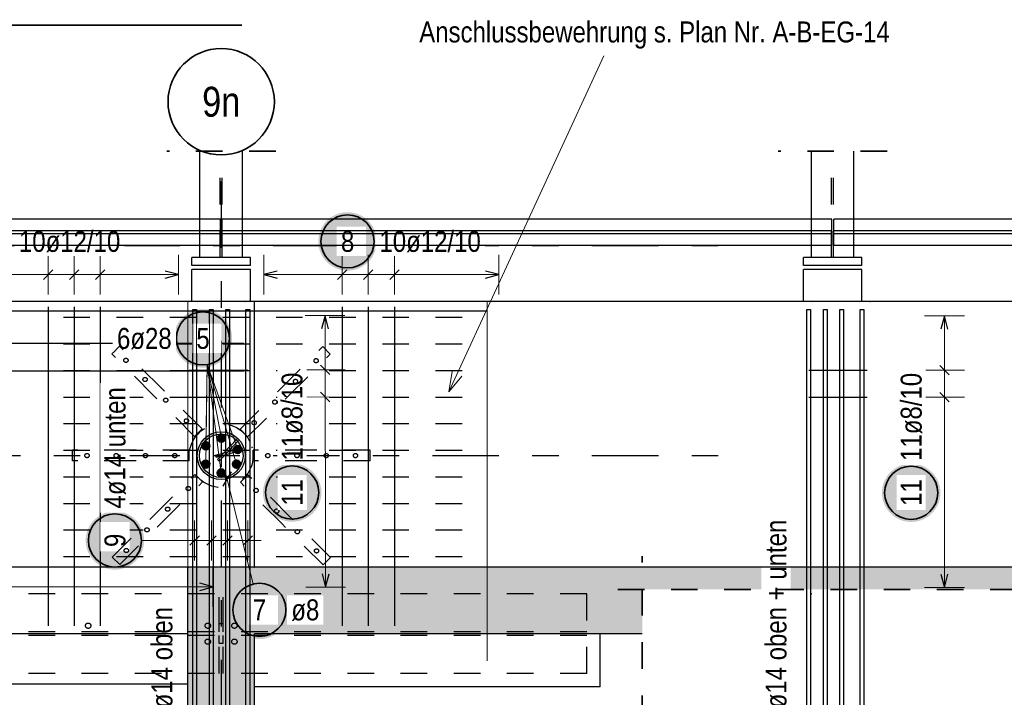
# Model space of a CAD drawing. Header units: millimetres. Extents: x -48 to 49.2, y -6.2 to 26.4.
# Tile 24 of 53: x 11.4 to 15.1, y 17.2 to 19.8. Entities that reach past the tile are written whole.
import ezdxf
from ezdxf.enums import TextEntityAlignment as Align

# ---------------------------------------------------------------- set-up
doc = ezdxf.new("R2010")
doc.units = ezdxf.units.MM
doc.linetypes.add('DASHDOTX2', pattern=[2, 1, -0.5, 0, -0.5])
doc.linetypes.add('HIDDEN', pattern=[0.375, 0.25, -0.125])
for name, color, linetype, lineweight in [('Achsen', 7, 'Continuous', 20), ('Mattenbewehrung', 7, 'Continuous', 20), ('Schraffuren', 7, 'Continuous', 20)]:
    doc.layers.add(name, color=color, linetype=linetype, lineweight=lineweight)
doc.styles.add('Arial Narrow', font='ARIALN.TTF')

msp = doc.modelspace()

# ---------------------------------------------------------------- hatches: boundary and pattern name
at = {"lineweight": 50, "true_color": 0xffffff}
msp.add_hatch(color=7, dxfattribs=at).paths.add_polyline_path([(12.194956, 18.56012), (12.194889, 18.563959), (12.194688, 18.567793), (12.194354, 18.571618), (12.193886, 18.575429), (12.193285, 18.579221), (12.192553, 18.58299), (12.191689, 18.586732), (12.190695, 18.59044), (12.189573, 18.594112), (12.188323, 18.597742), (12.186947, 18.601327), (12.185446, 18.604861), (12.183824, 18.608341), (12.182081, 18.611762), (12.180219, 18.61512), (12.178242, 18.618411), (12.17615, 18.621631), (12.173948, 18.624777), (12.171638, 18.627843), (12.169221, 18.630827), (12.166702, 18.633725), (12.164084, 18.636533), (12.161369, 18.639248), (12.158561, 18.641866), (12.155663, 18.644385), (12.152679, 18.646801), (12.149613, 18.649112), (12.146468, 18.651314), (12.143247, 18.653405), (12.139956, 18.655383), (12.136598, 18.657244), (12.133177, 18.658987), (12.129697, 18.66061), (12.126163, 18.66211), (12.122579, 18.663486), (12.118948, 18.664736), (12.115276, 18.665859), (12.111568, 18.666853), (12.107827, 18.667716), (12.104058, 18.668449), (12.100265, 18.66905), (12.096454, 18.669518), (12.09263, 18.669852), (12.088795, 18.670053), (12.084956, 18.67012), (12.081117, 18.670053), (12.077283, 18.669852), (12.073458, 18.669518), (12.069647, 18.66905), (12.065855, 18.668449), (12.062086, 18.667716), (12.058345, 18.666853), (12.054636, 18.665859), (12.050964, 18.664736), (12.047334, 18.663486), (12.04375, 18.66211), (12.040215, 18.66061), (12.036736, 18.658987), (12.033314, 18.657244), (12.029956, 18.655383), (12.026665, 18.653405), (12.023445, 18.651314), (12.0203, 18.649112), (12.017234, 18.646801), (12.01425, 18.644385), (12.011352, 18.641866), (12.008544, 18.639248), (12.005829, 18.636533), (12.00321, 18.633725), (12.000691, 18.630827), (11.998275, 18.627843), (11.995964, 18.624777), (11.993762, 18.621631), (11.991671, 18.618411), (11.989694, 18.61512), (11.987832, 18.611762), (11.986089, 18.608341), (11.984466, 18.604861), (11.982966, 18.601327), (11.98159, 18.597742), (11.98034, 18.594112), (11.979218, 18.59044), (11.978224, 18.586732), (11.97736, 18.58299), (11.976628, 18.579221), (11.976027, 18.575429), (11.975559, 18.571618), (11.975224, 18.567793), (11.975023, 18.563959), (11.974956, 18.56012), (11.975023, 18.556281), (11.975224, 18.552447), (11.975559, 18.548622), (11.976027, 18.544811), (11.976628, 18.541019), (11.97736, 18.53725), (11.978224, 18.533509), (11.979218, 18.5298), (11.98034, 18.526128), (11.98159, 18.522498), (11.982966, 18.518913), (11.984466, 18.515379), (11.986089, 18.511899), (11.987832, 18.508478), (11.989694, 18.50512), (11.991671, 18.501829), (11.993762, 18.498609), (11.995964, 18.495464), (11.998275, 18.492397), (12.000691, 18.489414), (12.00321, 18.486516), (12.005829, 18.483708), (12.008544, 18.480993), (12.011352, 18.478374), (12.01425, 18.475855), (12.017234, 18.473439), (12.0203, 18.471128), (12.023445, 18.468926), (12.026665, 18.466835), (12.029956, 18.464857), (12.033314, 18.462996), (12.036736, 18.461253), (12.040215, 18.45963), (12.04375, 18.45813), (12.047334, 18.456754), (12.050964, 18.455504), (12.054636, 18.454381), (12.058345, 18.453388), (12.062086, 18.452524), (12.065855, 18.451791), (12.069647, 18.451191), (12.073458, 18.450723), (12.077283, 18.450388), (12.081117, 18.450187), (12.084956, 18.45012), (12.088795, 18.450187), (12.09263, 18.450388), (12.096454, 18.450723), (12.100265, 18.451191), (12.104058, 18.451791), (12.107827, 18.452524), (12.111568, 18.453388), (12.115276, 18.454381), (12.118948, 18.455504), (12.122579, 18.456754), (12.126163, 18.45813), (12.129697, 18.45963), (12.133177, 18.461253), (12.136598, 18.462996), (12.139956, 18.464857), (12.143247, 18.466835), (12.146468, 18.468926), (12.149613, 18.471128), (12.152679, 18.473439), (12.155663, 18.475855), (12.158561, 18.478374), (12.161369, 18.480993), (12.164084, 18.483708), (12.166702, 18.486516), (12.169221, 18.489414), (12.171638, 18.492397), (12.173948, 18.495464), (12.17615, 18.498609), (12.178242, 18.501829), (12.180219, 18.50512), (12.182081, 18.508478), (12.183824, 18.511899), (12.185446, 18.515379), (12.186947, 18.518913), (12.188323, 18.522498), (12.189573, 18.526128), (12.190695, 18.5298), (12.191689, 18.533509), (12.192553, 18.53725), (12.193285, 18.541019), (12.193886, 18.544811), (12.194354, 18.548622), (12.194688, 18.552447)])
at = {"lineweight": 25, "true_color": 0xffffff}
for points in [[(11.863971, 17.8), (11.863904, 17.803839), (11.863703, 17.807673), (11.863368, 17.811498), (11.8629, 17.815309), (11.8623, 17.819101), (11.861567, 17.82287), (11.860703, 17.826611), (11.859709, 17.83032), (11.858587, 17.833992), (11.857337, 17.837622), (11.855961, 17.841207), (11.854461, 17.844741), (11.852838, 17.848221), (11.851095, 17.851642), (11.849234, 17.855), (11.847256, 17.858291), (11.845165, 17.861511), (11.842963, 17.864656), (11.840652, 17.867723), (11.838236, 17.870707), (11.835717, 17.873604), (11.833098, 17.876412), (11.830383, 17.879127), (11.827575, 17.881746), (11.824677, 17.884265), (11.821693, 17.886681), (11.818627, 17.888992), (11.815482, 17.891194), (11.812262, 17.893285), (11.808971, 17.895263), (11.805613, 17.897124), (11.802192, 17.898867), (11.798712, 17.90049), (11.795177, 17.90199), (11.791593, 17.903366), (11.787963, 17.904616), (11.784291, 17.905739), (11.780582, 17.906733), (11.776841, 17.907596), (11.773072, 17.908329), (11.76928, 17.908929), (11.765469, 17.909397), (11.761644, 17.909732), (11.75781, 17.909933), (11.753971, 17.91), (11.750132, 17.909933), (11.746298, 17.909732), (11.742473, 17.909397), (11.738662, 17.908929), (11.734869, 17.908329), (11.7311, 17.907596), (11.727359, 17.906733), (11.723651, 17.905739), (11.719979, 17.904616), (11.716348, 17.903366), (11.712764, 17.90199), (11.70923, 17.90049), (11.70575, 17.898867), (11.702329, 17.897124), (11.698971, 17.895263), (11.69568, 17.893285), (11.692459, 17.891194), (11.689314, 17.888992), (11.686248, 17.886681), (11.683264, 17.884265), (11.680366, 17.881746), (11.677558, 17.879127), (11.674843, 17.876412), (11.672225, 17.873604), (11.669706, 17.870707), (11.66729, 17.867723), (11.664979, 17.864656), (11.662777, 17.861511), (11.660685, 17.858291), (11.658708, 17.855), (11.656846, 17.851642), (11.655103, 17.848221), (11.653481, 17.844741), (11.65198, 17.841207), (11.650605, 17.837622), (11.649354, 17.833992), (11.648232, 17.83032), (11.647238, 17.826611), (11.646374, 17.82287), (11.645642, 17.819101), (11.645041, 17.815309), (11.644573, 17.811498), (11.644239, 17.807673), (11.644038, 17.803839), (11.643971, 17.8), (11.644038, 17.796161), (11.644239, 17.792327), (11.644573, 17.788502), (11.645041, 17.784691), (11.645642, 17.780899), (11.646374, 17.77713), (11.647238, 17.773389), (11.648232, 17.76968), (11.649354, 17.766008), (11.650605, 17.762378), (11.65198, 17.758793), (11.653481, 17.755259), (11.655103, 17.751779), (11.656846, 17.748358), (11.658708, 17.745), (11.660685, 17.741709), (11.662777, 17.738489), (11.664979, 17.735344), (11.66729, 17.732277), (11.669706, 17.729293), (11.672225, 17.726396), (11.674843, 17.723588), (11.677558, 17.720873), (11.680366, 17.718254), (11.683264, 17.715735), (11.686248, 17.713319), (11.689314, 17.711008), (11.692459, 17.708806), (11.69568, 17.706715), (11.698971, 17.704737), (11.702329, 17.702876), (11.70575, 17.701133), (11.70923, 17.69951), (11.712764, 17.69801), (11.716348, 17.696634), (11.719979, 17.695384), (11.723651, 17.694261), (11.727359, 17.693267), (11.7311, 17.692404), (11.734869, 17.691671), (11.738662, 17.691071), (11.742473, 17.690603), (11.746298, 17.690268), (11.750132, 17.690067), (11.753971, 17.69), (11.75781, 17.690067), (11.761644, 17.690268), (11.765469, 17.690603), (11.76928, 17.691071), (11.773072, 17.691671), (11.776841, 17.692404), (11.780582, 17.693267), (11.784291, 17.694261), (11.787963, 17.695384), (11.791593, 17.696634), (11.795177, 17.69801), (11.798712, 17.69951), (11.802192, 17.701133), (11.805613, 17.702876), (11.808971, 17.704737), (11.812262, 17.706715), (11.815482, 17.708806), (11.818627, 17.711008), (11.821693, 17.713319), (11.824677, 17.715735), (11.827575, 17.718254), (11.830383, 17.720873), (11.833098, 17.723588), (11.835717, 17.726396), (11.838236, 17.729293), (11.840652, 17.732277), (11.842963, 17.735344), (11.845165, 17.738489), (11.847256, 17.741709), (11.849234, 17.745), (11.851095, 17.748358), (11.852838, 17.751779), (11.854461, 17.755259), (11.855961, 17.758793), (11.857337, 17.762378), (11.858587, 17.766008), (11.859709, 17.76968), (11.860703, 17.773389), (11.861567, 17.77713), (11.8623, 17.780899), (11.8629, 17.784691), (11.863368, 17.788502), (11.863703, 17.792327)], [(12.407464, 17.538791), (12.407397, 17.54263), (12.407196, 17.546464), (12.406861, 17.550289), (12.406393, 17.5541), (12.405793, 17.557893), (12.40506, 17.561662), (12.404196, 17.565403), (12.403203, 17.569111), (12.40208, 17.572783), (12.40083, 17.576413), (12.399454, 17.579998), (12.397954, 17.583532), (12.396331, 17.587012), (12.394588, 17.590433), (12.392727, 17.593791), (12.390749, 17.597082), (12.388658, 17.600302), (12.386456, 17.603448), (12.384145, 17.606514), (12.381729, 17.609498), (12.37921, 17.612396), (12.376591, 17.615204), (12.373876, 17.617919), (12.371068, 17.620537), (12.368171, 17.623056), (12.365187, 17.625472), (12.36212, 17.627783), (12.358975, 17.629985), (12.355755, 17.632077), (12.352464, 17.634054), (12.349106, 17.635915), (12.345685, 17.637659), (12.342205, 17.639281), (12.338671, 17.640781), (12.335086, 17.642157), (12.331456, 17.643407), (12.327784, 17.64453), (12.324075, 17.645524), (12.320334, 17.646387), (12.316565, 17.64712), (12.312773, 17.647721), (12.308962, 17.648189), (12.305137, 17.648523), (12.301303, 17.648724), (12.297464, 17.648791), (12.293625, 17.648724), (12.289791, 17.648523), (12.285966, 17.648189), (12.282155, 17.647721), (12.278363, 17.64712), (12.274594, 17.646387), (12.270852, 17.645524), (12.267144, 17.64453), (12.263472, 17.643407), (12.259842, 17.642157), (12.256257, 17.640781), (12.252723, 17.639281), (12.249243, 17.637659), (12.245822, 17.635915), (12.242464, 17.634054), (12.239173, 17.632077), (12.235953, 17.629985), (12.232807, 17.627783), (12.229741, 17.625472), (12.226757, 17.623056), (12.22386, 17.620537), (12.221051, 17.617919), (12.218336, 17.615204), (12.215718, 17.612396), (12.213199, 17.609498), (12.210783, 17.606514), (12.208472, 17.603448), (12.20627, 17.600302), (12.204179, 17.597082), (12.202201, 17.593791), (12.20034, 17.590433), (12.198597, 17.587012), (12.196974, 17.583532), (12.195474, 17.579998), (12.194098, 17.576413), (12.192848, 17.572783), (12.191725, 17.569111), (12.190731, 17.565403), (12.189868, 17.561662), (12.189135, 17.557893), (12.188534, 17.5541), (12.188066, 17.550289), (12.187732, 17.546464), (12.187531, 17.54263), (12.187464, 17.538791), (12.187531, 17.534952), (12.187732, 17.531118), (12.188066, 17.527293), (12.188534, 17.523482), (12.189135, 17.51969), (12.189868, 17.515921), (12.190731, 17.51218), (12.191725, 17.508471), (12.192848, 17.504799), (12.194098, 17.501169), (12.195474, 17.497585), (12.196974, 17.49405), (12.198597, 17.49057), (12.20034, 17.487149), (12.202201, 17.483791), (12.204179, 17.4805), (12.20627, 17.47728), (12.208472, 17.474135), (12.210783, 17.471068), (12.213199, 17.468085), (12.215718, 17.465187), (12.218336, 17.462379), (12.221051, 17.459664), (12.22386, 17.457045), (12.226757, 17.454526), (12.229741, 17.45211), (12.232807, 17.449799), (12.235953, 17.447597), (12.239173, 17.445506), (12.242464, 17.443528), (12.245822, 17.441667), (12.249243, 17.439924), (12.252723, 17.438301), (12.256257, 17.436801), (12.259842, 17.435425), (12.263472, 17.434175), (12.267144, 17.433052), (12.270852, 17.432059), (12.274594, 17.431195), (12.278363, 17.430462), (12.282155, 17.429862), (12.285966, 17.429394), (12.289791, 17.429059), (12.293625, 17.428858), (12.297464, 17.428791), (12.301303, 17.428858), (12.305137, 17.429059), (12.308962, 17.429394), (12.312773, 17.429862), (12.316565, 17.430462), (12.320334, 17.431195), (12.324075, 17.432059), (12.327784, 17.433052), (12.331456, 17.434175), (12.335086, 17.435425), (12.338671, 17.436801), (12.342205, 17.438301), (12.345685, 17.439924), (12.349106, 17.441667), (12.352464, 17.443528), (12.355755, 17.445506), (12.358975, 17.447597), (12.36212, 17.449799), (12.365187, 17.45211), (12.368171, 17.454526), (12.371068, 17.457045), (12.373876, 17.459664), (12.376591, 17.462379), (12.37921, 17.465187), (12.381729, 17.468085), (12.384145, 17.471068), (12.386456, 17.474135), (12.388658, 17.47728), (12.390749, 17.4805), (12.392727, 17.483791), (12.394588, 17.487149), (12.396331, 17.49057), (12.397954, 17.49405), (12.399454, 17.497585), (12.40083, 17.501169), (12.40208, 17.504799), (12.403203, 17.508471), (12.404196, 17.51218), (12.40506, 17.515921), (12.405793, 17.51969), (12.406393, 17.523482), (12.406861, 17.527293), (12.407196, 17.531118)]]:
    msp.add_hatch(color=7, dxfattribs=at).paths.add_polyline_path(points)
at = {"layer": 'Schraffuren', "lineweight": 25, "true_color": 0xffffff}
for points in [[(12.739055, 18.925), (12.738988, 18.928839), (12.738787, 18.932673), (12.738453, 18.936498), (12.737985, 18.940309), (12.737384, 18.944101), (12.736652, 18.94787), (12.735788, 18.951611), (12.734794, 18.95532), (12.733672, 18.958992), (12.732421, 18.962622), (12.731046, 18.966207), (12.729545, 18.969741), (12.727923, 18.973221), (12.72618, 18.976642), (12.724318, 18.98), (12.722341, 18.983291), (12.720249, 18.986511), (12.718047, 18.989656), (12.715736, 18.992723), (12.71332, 18.995707), (12.710801, 18.998604), (12.708183, 19.001412), (12.705468, 19.004127), (12.70266, 19.006746), (12.699762, 19.009265), (12.696778, 19.011681), (12.693712, 19.013992), (12.690567, 19.016194), (12.687346, 19.018285), (12.684055, 19.020263), (12.680697, 19.022124), (12.677276, 19.023867), (12.673796, 19.02549), (12.670262, 19.02699), (12.666678, 19.028366), (12.663047, 19.029616), (12.659375, 19.030739), (12.655667, 19.031733), (12.651926, 19.032596), (12.648157, 19.033329), (12.644364, 19.033929), (12.640553, 19.034397), (12.636729, 19.034732), (12.632894, 19.034933), (12.629055, 19.035), (12.625216, 19.034933), (12.621382, 19.034732), (12.617557, 19.034397), (12.613746, 19.033929), (12.609954, 19.033329), (12.606185, 19.032596), (12.602444, 19.031733), (12.598735, 19.030739), (12.595063, 19.029616), (12.591433, 19.028366), (12.587849, 19.02699), (12.584314, 19.02549), (12.580834, 19.023867), (12.577413, 19.022124), (12.574055, 19.020263), (12.570764, 19.018285), (12.567544, 19.016194), (12.564399, 19.013992), (12.561333, 19.011681), (12.558349, 19.009265), (12.555451, 19.006746), (12.552643, 19.004127), (12.549928, 19.001412), (12.547309, 18.998604), (12.54479, 18.995707), (12.542374, 18.992723), (12.540063, 18.989656), (12.537861, 18.986511), (12.53577, 18.983291), (12.533792, 18.98), (12.531931, 18.976642), (12.530188, 18.973221), (12.528565, 18.969741), (12.527065, 18.966207), (12.525689, 18.962622), (12.524439, 18.958992), (12.523317, 18.95532), (12.522323, 18.951611), (12.521459, 18.94787), (12.520726, 18.944101), (12.520126, 18.940309), (12.519658, 18.936498), (12.519323, 18.932673), (12.519122, 18.928839), (12.519055, 18.925), (12.519122, 18.921161), (12.519323, 18.917327), (12.519658, 18.913502), (12.520126, 18.909691), (12.520726, 18.905899), (12.521459, 18.90213), (12.522323, 18.898389), (12.523317, 18.89468), (12.524439, 18.891008), (12.525689, 18.887378), (12.527065, 18.883793), (12.528565, 18.880259), (12.530188, 18.876779), (12.531931, 18.873358), (12.533792, 18.87), (12.53577, 18.866709), (12.537861, 18.863489), (12.540063, 18.860344), (12.542374, 18.857277), (12.54479, 18.854293), (12.547309, 18.851396), (12.549928, 18.848588), (12.552643, 18.845873), (12.555451, 18.843254), (12.558349, 18.840735), (12.561333, 18.838319), (12.564399, 18.836008), (12.567544, 18.833806), (12.570764, 18.831715), (12.574055, 18.829737), (12.577413, 18.827876), (12.580834, 18.826133), (12.584314, 18.82451), (12.587849, 18.82301), (12.591433, 18.821634), (12.595063, 18.820384), (12.598735, 18.819261), (12.602444, 18.818267), (12.606185, 18.817404), (12.609954, 18.816671), (12.613746, 18.816071), (12.617557, 18.815603), (12.621382, 18.815268), (12.625216, 18.815067), (12.629055, 18.815), (12.632894, 18.815067), (12.636729, 18.815268), (12.640553, 18.815603), (12.644364, 18.816071), (12.648157, 18.816671), (12.651926, 18.817404), (12.655667, 18.818267), (12.659375, 18.819261), (12.663047, 18.820384), (12.666678, 18.821634), (12.670262, 18.82301), (12.673796, 18.82451), (12.677276, 18.826133), (12.680697, 18.827876), (12.684055, 18.829737), (12.687346, 18.831715), (12.690567, 18.833806), (12.693712, 18.836008), (12.696778, 18.838319), (12.699762, 18.840735), (12.70266, 18.843254), (12.705468, 18.845873), (12.708183, 18.848588), (12.710801, 18.851396), (12.71332, 18.854293), (12.715736, 18.857277), (12.718047, 18.860344), (12.720249, 18.863489), (12.722341, 18.866709), (12.724318, 18.87), (12.72618, 18.873358), (12.727923, 18.876779), (12.729545, 18.880259), (12.731046, 18.883793), (12.732421, 18.887378), (12.733672, 18.891008), (12.734794, 18.89468), (12.735788, 18.898389), (12.736652, 18.90213), (12.737384, 18.905899), (12.737985, 18.909691), (12.738453, 18.913502), (12.738787, 18.917327)], [(12.530795, 17.980189), (12.530728, 17.984028), (12.530527, 17.987862), (12.530192, 17.991687), (12.529724, 17.995498), (12.529124, 17.99929), (12.528391, 18.003059), (12.527527, 18.0068), (12.526534, 18.010509), (12.525411, 18.014181), (12.524161, 18.017811), (12.522785, 18.021396), (12.521285, 18.02493), (12.519662, 18.02841), (12.517919, 18.031831), (12.516058, 18.035189), (12.51408, 18.03848), (12.511989, 18.0417), (12.509787, 18.044845), (12.507476, 18.047912), (12.50506, 18.050896), (12.502541, 18.053793), (12.499922, 18.056601), (12.497207, 18.059316), (12.494399, 18.061935), (12.491501, 18.064454), (12.488517, 18.06687), (12.485451, 18.069181), (12.482306, 18.071383), (12.479086, 18.073474), (12.475795, 18.075452), (12.472437, 18.077313), (12.469016, 18.079056), (12.465536, 18.080679), (12.462001, 18.082179), (12.458417, 18.083555), (12.454787, 18.084805), (12.451115, 18.085928), (12.447406, 18.086921), (12.443665, 18.087785), (12.439896, 18.088518), (12.436104, 18.089118), (12.432293, 18.089586), (12.428468, 18.089921), (12.424634, 18.090122), (12.420795, 18.090189), (12.416956, 18.090122), (12.413122, 18.089921), (12.409297, 18.089586), (12.405486, 18.089118), (12.401693, 18.088518), (12.397924, 18.087785), (12.394183, 18.086921), (12.390475, 18.085928), (12.386803, 18.084805), (12.383173, 18.083555), (12.379588, 18.082179), (12.376054, 18.080679), (12.372574, 18.079056), (12.369153, 18.077313), (12.365795, 18.075452), (12.362504, 18.073474), (12.359284, 18.071383), (12.356138, 18.069181), (12.353072, 18.06687), (12.350088, 18.064454), (12.34719, 18.061935), (12.344382, 18.059316), (12.341667, 18.056601), (12.339049, 18.053793), (12.33653, 18.050896), (12.334114, 18.047912), (12.331803, 18.044845), (12.329601, 18.0417), (12.327509, 18.03848), (12.325532, 18.035189), (12.32367, 18.031831), (12.321927, 18.02841), (12.320305, 18.02493), (12.318804, 18.021396), (12.317429, 18.017811), (12.316179, 18.014181), (12.315056, 18.010509), (12.314062, 18.0068), (12.313198, 18.003059), (12.312466, 17.99929), (12.311865, 17.995498), (12.311397, 17.991687), (12.311063, 17.987862), (12.310862, 17.984028), (12.310795, 17.980189), (12.310862, 17.97635), (12.311063, 17.972516), (12.311397, 17.968691), (12.311865, 17.96488), (12.312466, 17.961088), (12.313198, 17.957319), (12.314062, 17.953578), (12.315056, 17.949869), (12.316179, 17.946197), (12.317429, 17.942567), (12.318804, 17.938982), (12.320305, 17.935448), (12.321927, 17.931968), (12.32367, 17.928547), (12.325532, 17.925189), (12.327509, 17.921898), (12.329601, 17.918678), (12.331803, 17.915533), (12.334114, 17.912466), (12.33653, 17.909482), (12.339049, 17.906585), (12.341667, 17.903777), (12.344382, 17.901062), (12.34719, 17.898443), (12.350088, 17.895924), (12.353072, 17.893508), (12.356138, 17.891197), (12.359284, 17.888995), (12.362504, 17.886904), (12.365795, 17.884926), (12.369153, 17.883065), (12.372574, 17.881322), (12.376054, 17.879699), (12.379588, 17.878199), (12.383173, 17.876823), (12.386803, 17.875573), (12.390475, 17.87445), (12.394183, 17.873456), (12.397924, 17.872593), (12.401693, 17.87186), (12.405486, 17.871259), (12.409297, 17.870792), (12.413122, 17.870457), (12.416956, 17.870256), (12.420795, 17.870189), (12.424634, 17.870256), (12.428468, 17.870457), (12.432293, 17.870792), (12.436104, 17.871259), (12.439896, 17.87186), (12.443665, 17.872593), (12.447406, 17.873456), (12.451115, 17.87445), (12.454787, 17.875573), (12.458417, 17.876823), (12.462001, 17.878199), (12.465536, 17.879699), (12.469016, 17.881322), (12.472437, 17.883065), (12.475795, 17.884926), (12.479086, 17.886904), (12.482306, 17.888995), (12.485451, 17.891197), (12.488517, 17.893508), (12.491501, 17.895924), (12.494399, 17.898443), (12.497207, 17.901062), (12.499922, 17.903777), (12.502541, 17.906585), (12.50506, 17.909482), (12.507476, 17.912466), (12.509787, 17.915533), (12.511989, 17.918678), (12.51408, 17.921898), (12.516058, 17.925189), (12.517919, 17.928547), (12.519662, 17.931968), (12.521285, 17.935448), (12.522785, 17.938982), (12.524161, 17.942567), (12.525411, 17.946197), (12.526534, 17.949869), (12.527527, 17.953578), (12.528391, 17.957319), (12.529124, 17.961088), (12.529724, 17.96488), (12.530192, 17.968691), (12.530527, 17.972516)], [(14.859319, 17.979345), (14.859252, 17.983184), (14.859051, 17.987019), (14.858716, 17.990843), (14.858249, 17.994654), (14.857648, 17.998447), (14.856915, 18.002216), (14.856052, 18.005957), (14.855058, 18.009665), (14.853935, 18.013337), (14.852685, 18.016968), (14.851309, 18.020552), (14.849809, 18.024086), (14.848186, 18.027566), (14.846443, 18.030987), (14.844582, 18.034345), (14.842604, 18.037636), (14.840513, 18.040857), (14.838311, 18.044002), (14.836, 18.047068), (14.833584, 18.050052), (14.831065, 18.05295), (14.828446, 18.055758), (14.825731, 18.058473), (14.822923, 18.061091), (14.820026, 18.06361), (14.817042, 18.066027), (14.813975, 18.068337), (14.81083, 18.070539), (14.80761, 18.072631), (14.804319, 18.074608), (14.800961, 18.07647), (14.79754, 18.078213), (14.79406, 18.079835), (14.790526, 18.081336), (14.786941, 18.082712), (14.783311, 18.083962), (14.779639, 18.085084), (14.77593, 18.086078), (14.772189, 18.086942), (14.76842, 18.087674), (14.764628, 18.088275), (14.760817, 18.088743), (14.756992, 18.089077), (14.753158, 18.089278), (14.749319, 18.089345), (14.74548, 18.089278), (14.741646, 18.089077), (14.737821, 18.088743), (14.73401, 18.088275), (14.730218, 18.087674), (14.726449, 18.086942), (14.722708, 18.086078), (14.718999, 18.085084), (14.715327, 18.083962), (14.711697, 18.082712), (14.708112, 18.081336), (14.704578, 18.079835), (14.701098, 18.078213), (14.697677, 18.07647), (14.694319, 18.074608), (14.691028, 18.072631), (14.687808, 18.070539), (14.684663, 18.068337), (14.681596, 18.066027), (14.678612, 18.06361), (14.675715, 18.061091), (14.672907, 18.058473), (14.670192, 18.055758), (14.667573, 18.05295), (14.665054, 18.050052), (14.662638, 18.047068), (14.660327, 18.044002), (14.658125, 18.040857), (14.656034, 18.037636), (14.654056, 18.034345), (14.652195, 18.030987), (14.650452, 18.027566), (14.648829, 18.024086), (14.647329, 18.020552), (14.645953, 18.016968), (14.644703, 18.013337), (14.64358, 18.009665), (14.642586, 18.005957), (14.641723, 18.002216), (14.64099, 17.998447), (14.64039, 17.994654), (14.639922, 17.990843), (14.639587, 17.987019), (14.639386, 17.983184), (14.639319, 17.979345), (14.639386, 17.975506), (14.639587, 17.971672), (14.639922, 17.967847), (14.64039, 17.964036), (14.64099, 17.960244), (14.641723, 17.956475), (14.642586, 17.952734), (14.64358, 17.949025), (14.644703, 17.945353), (14.645953, 17.941723), (14.647329, 17.938139), (14.648829, 17.934604), (14.650452, 17.931124), (14.652195, 17.927703), (14.654056, 17.924345), (14.656034, 17.921054), (14.658125, 17.917834), (14.660327, 17.914689), (14.662638, 17.911623), (14.665054, 17.908639), (14.667573, 17.905741), (14.670192, 17.902933), (14.672907, 17.900218), (14.675715, 17.897599), (14.678612, 17.89508), (14.681596, 17.892664), (14.684663, 17.890353), (14.687808, 17.888151), (14.691028, 17.88606), (14.694319, 17.884083), (14.697677, 17.882221), (14.701098, 17.880478), (14.704578, 17.878855), (14.708112, 17.877355), (14.711697, 17.875979), (14.715327, 17.874729), (14.718999, 17.873607), (14.722708, 17.872613), (14.726449, 17.871749), (14.730218, 17.871016), (14.73401, 17.870416), (14.737821, 17.869948), (14.741646, 17.869613), (14.74548, 17.869412), (14.749319, 17.869345), (14.753158, 17.869412), (14.756992, 17.869613), (14.760817, 17.869948), (14.764628, 17.870416), (14.76842, 17.871016), (14.772189, 17.871749), (14.77593, 17.872613), (14.779639, 17.873607), (14.783311, 17.874729), (14.786941, 17.875979), (14.790526, 17.877355), (14.79406, 17.878855), (14.79754, 17.880478), (14.800961, 17.882221), (14.804319, 17.884083), (14.80761, 17.88606), (14.81083, 17.888151), (14.813975, 17.890353), (14.817042, 17.892664), (14.820026, 17.89508), (14.822923, 17.897599), (14.825731, 17.900218), (14.828446, 17.902933), (14.831065, 17.905741), (14.833584, 17.908639), (14.836, 17.911623), (14.838311, 17.914689), (14.840513, 17.917834), (14.842604, 17.921054), (14.844582, 17.924345), (14.846443, 17.927703), (14.848186, 17.931124), (14.849809, 17.934604), (14.851309, 17.938139), (14.852685, 17.941723), (14.853935, 17.945353), (14.855058, 17.949025), (14.856052, 17.952734), (14.856915, 17.956475), (14.857648, 17.960244), (14.858249, 17.964036), (14.858716, 17.967847), (14.859051, 17.971672)]]:
    msp.add_hatch(color=7, dxfattribs=at).paths.add_polyline_path(points)
at = {"layer": 'Schraffuren', "lineweight": 25, "true_color": 0xd7ffd7}
for points in [[(12.278771, 17.699131), (12.278771, 1.539135), (12.028771, 1.539131), (12.028771, 17.699135)], [(13.578771, 17.449131), (12.278771, 17.449131), (12.278771, 17.699131), (13.578771, 17.699135)], [(21.821075, 17.699138), (21.821075, 17.615698), (13.737759, 17.615698), (13.737759, 17.449131), (13.578771, 17.449131), (13.578771, 17.699135)]]:
    msp.add_hatch(color=254, dxfattribs=at).paths.add_polyline_path(points)

# ---------------------------------------------------------------- linework, layer by layer
at = {"color": 2, "linetype": 'HIDDEN', "lineweight": 35, "ltscale": 0.25}
for p, q in [((12.358819, 19.264521), (11.948819, 19.264521)), ((14.658821, 19.264521), (14.248821, 19.264521)), ((13.737759, 0.917068), (13.737759, 17.740698))]:
    msp.add_line(p, q, dxfattribs=at)
at = {"color": 3, "linetype": 'Continuous', "lineweight": 25}
for p, q in [((12.073819, 18.864135), (12.073819, 19.264521)), ((12.233819, 18.864135), (12.233819, 19.264521)), ((14.373821, 18.864135), (14.373821, 19.264521)), ((14.533821, 18.864135), (14.533821, 19.264521)), ((12.073819, 19.009135), (9.934185, 19.009135)), ((14.373821, 19.009135), (12.233819, 19.009135)), ((16.674188, 19.009135), (14.533821, 19.009135)), ((16.674188, 18.964635), (14.533821, 18.964635)), ((16.674188, 18.953635), (14.533821, 18.953635)), ((16.674188, 18.909135), (14.533821, 18.909135)), ((12.073819, 18.864135), (12.043819, 18.864135)), ((12.043819, 18.834135), (12.043819, 18.864135)), ((12.233819, 18.864135), (12.073819, 18.864135)), ((12.263819, 18.864135), (12.233819, 18.864135)), ((12.263819, 18.834135), (12.263819, 18.864135)), ((14.373821, 18.864135), (14.343821, 18.864135)), ((14.343821, 18.834135), (14.343821, 18.864135)), ((14.533821, 18.864135), (14.373821, 18.864135)), ((14.563821, 18.864135), (14.533821, 18.864135)), ((14.563821, 18.834135), (14.563821, 18.864135)), ((12.263819, 18.834135), (12.043819, 18.834135)), ((12.263819, 18.819135), (12.043819, 18.819135)), ((12.043819, 18.699135), (12.043819, 18.819135)), ((12.263819, 18.699135), (12.263819, 18.819135)), ((14.563821, 18.834135), (14.343821, 18.834135)), ((14.563821, 18.819135), (14.343821, 18.819135)), ((14.343821, 18.699135), (14.343821, 18.819135)), ((14.563821, 18.699135), (14.563821, 18.819135)), ((12.278771, 18.699135), (2.828379, 18.699135)), ((12.046819, 18.669135), (12.060819, 18.669135)), ((12.046819, 15.883135), (12.046819, 18.669135)), ((12.060819, 18.669135), (12.060819, 15.883135)), ((12.109819, 18.669135), (12.123819, 18.669135)), ((12.109819, 15.883135), (12.109819, 18.669135)), ((12.123819, 18.669135), (12.123819, 15.883135)), ((12.170819, 18.669135), (12.184819, 18.669135)), ((12.170819, 15.883135), (12.170819, 18.669135)), ((12.184819, 18.669135), (12.184819, 15.883135)), ((12.246819, 18.669135), (12.260819, 18.669135)), ((12.246819, 15.883135), (12.246819, 18.669135)), ((21.821075, 18.699135), (12.278771, 18.699135)), ((12.278771, 17.699131), (12.278771, 18.699135)), ((14.356821, 18.669135), (14.370821, 18.669135)), ((14.356821, 15.883135), (14.356821, 18.669135)), ((14.370821, 18.669135), (14.370821, 15.883135)), ((14.419821, 18.669135), (14.433821, 18.669135)), ((14.419821, 15.883135), (14.419821, 18.669135)), ((14.433821, 18.669135), (14.433821, 15.883135)), ((14.480821, 18.669135), (14.494821, 18.669135)), ((14.480821, 15.883135), (14.480821, 18.669135)), ((14.494821, 18.669135), (14.494821, 15.883135)), ((14.556821, 18.669135), (14.570821, 18.669135)), ((14.556821, 15.883135), (14.556821, 18.669135)), ((14.570821, 18.669135), (14.570821, 15.883135)), ((2.868379, 18.542234), (12.238771, 18.542234)), ((2.868379, 18.438334), (12.238771, 18.438334)), ((12.212607, 18.181456), (12.140145, 18.104218)), ((12.218441, 18.175982), (12.14598, 18.098745)), ((12.132443, 18.121351), (12.234741, 18.148761)), ((12.132443, 18.121351), (12.134514, 18.113623)), ((12.134514, 18.113623), (12.236812, 18.141034)), ((12.14598, 18.098745), (12.140145, 18.104218)), ((12.191597, 18.058188), (12.159323, 18.004665)), ((12.071497, 17.817678), (12.036142, 17.782322)), ((12.134497, 17.817678), (12.099142, 17.782322)), ((12.195497, 17.817678), (12.160142, 17.782322)), ((12.271497, 17.817678), (12.236142, 17.782322)), ((12.028771, 17.699135), (3.078379, 17.699131)), ((12.122771, 17.625298), (12.072771, 17.638695)), ((12.072771, 17.6119), (12.122771, 17.625298)), ((13.578768, 17.249131), (13.578768, 17.449131)), ((13.578768, 17.249131), (12.278771, 17.249131))]:
    msp.add_line(p, q, dxfattribs=at)
at = {"color": 3, "linetype": 'HIDDEN', "lineweight": 25, "ltscale": 0.25}
for p, q in [((12.150069, 18.864135), (12.150069, 19.264521)), ((12.157569, 18.864135), (12.157569, 19.264521)), ((14.450071, 18.864135), (14.450071, 19.264521)), ((14.457571, 18.864135), (14.457571, 19.264521)), ((12.150633, 19.009135), (12.073819, 19.009135)), ((12.150633, 18.964635), (12.150633, 19.009135)), ((12.233819, 19.009135), (12.157735, 19.009135)), ((12.157735, 18.964635), (12.157735, 19.009135)), ((14.450635, 19.009135), (14.373821, 19.009135)), ((14.450635, 18.964635), (14.450635, 19.009135)), ((14.533821, 19.009135), (14.457738, 19.009135)), ((14.457738, 18.964635), (14.457738, 19.009135)), ((12.150633, 18.964635), (12.073819, 18.964635)), ((12.150633, 18.953635), (12.150633, 18.964635)), ((12.233819, 18.964635), (12.157735, 18.964635)), ((12.157735, 18.953635), (12.157735, 18.964635)), ((14.450635, 18.964635), (14.373821, 18.964635)), ((14.450635, 18.953635), (14.450635, 18.964635)), ((14.533821, 18.964635), (14.457738, 18.964635)), ((14.457738, 18.953635), (14.457738, 18.964635)), ((12.150633, 18.953635), (12.073819, 18.953635)), ((12.150633, 18.909135), (12.150633, 18.953635)), ((12.233819, 18.953635), (12.157735, 18.953635)), ((12.157735, 18.909135), (12.157735, 18.953635)), ((14.450635, 18.953635), (14.373821, 18.953635)), ((14.450635, 18.909135), (14.450635, 18.953635)), ((14.533821, 18.953635), (14.457738, 18.953635)), ((14.457738, 18.909135), (14.457738, 18.953635)), ((12.150633, 18.909135), (12.073819, 18.909135)), ((12.233819, 18.909135), (12.157735, 18.909135)), ((14.450635, 18.909135), (14.373821, 18.909135)), ((14.533821, 18.909135), (14.457738, 18.909135)), ((12.563941, 18.500969), (12.535657, 18.529253)), ((12.081695, 18.21954), (11.926131, 18.375104)), ((12.05341, 18.191256), (11.897847, 18.34682)), ((12.05341, 18.191256), (12.081695, 18.21954)), ((12.252814, 18.189842), (12.22453, 18.218126)), ((11.593819, 18.099131), (11.593819, 18.139131)), ((12.033819, 18.099131), (12.033819, 18.139131)), ((12.273819, 18.099131), (12.273819, 18.139131)), ((12.713819, 18.099131), (12.713819, 18.139131)), ((11.899261, 17.892857), (12.054825, 18.048421)), ((12.083109, 18.020136), (12.054825, 18.048421)), ((12.225944, 18.018722), (12.254229, 18.047006)), ((11.927545, 17.864573), (12.083109, 18.020136)), ((12.565356, 17.735879), (12.409792, 17.891443)), ((12.537071, 17.707595), (12.381508, 17.863159)), ((11.771982, 17.709009), (11.743698, 17.737294)), ((12.537071, 17.707595), (12.565356, 17.735879)), ((12.145892, 17.486131), (12.145892, 17.599131)), ((12.160892, 17.486131), (12.160892, 17.599131)), ((13.528768, 17.299131), (13.528768, 17.599131)), ((12.160892, 17.486131), (12.145892, 17.486131)), ((12.145892, 17.456131), (12.145892, 17.486131)), ((12.160892, 17.456131), (12.160892, 17.486131)), ((12.145892, 17.412131), (12.145892, 17.442131)), ((12.160892, 17.412131), (12.145892, 17.412131)), ((12.145892, 17.299131), (12.145892, 17.412131)), ((12.160892, 17.412131), (12.160892, 17.442131)), ((12.160892, 17.299131), (12.160892, 17.412131))]:
    msp.add_line(p, q, dxfattribs=at)
at = {"color": 9, "linetype": 'Continuous', "lineweight": 0}
for p, q in [((12.028764, 17.699131), (12.028764, 18.699135)), ((12.046819, 18.669135), (12.060819, 18.669135)), ((12.109819, 18.669135), (12.123819, 18.669135)), ((12.170819, 18.669135), (12.184819, 18.669135)), ((12.170819, 15.883135), (12.170819, 18.669135)), ((12.184819, 18.669135), (12.184819, 15.883135)), ((12.246819, 18.669135), (12.260819, 18.669135)), ((12.246819, 15.883135), (12.246819, 18.669135))]:
    msp.add_line(p, q, dxfattribs=at)
at = {"color": 5, "linetype": 'Continuous', "lineweight": 18}
for p, q in [((12.095355, 18.087139), (12.10043, 18.461324)), ((12.095884, 18.155716), (12.10043, 18.461324)), ((12.15393, 18.053502), (12.10043, 18.461324)), ((12.21171, 18.087094), (12.10043, 18.461324)), ((12.215671, 18.141836), (12.10043, 18.461324)), ((12.15451, 18.184569), (12.10043, 18.461324)), ((12.273425, 17.635859), (12.16945, 18.055693)), ((12.053819, 17.875), (12.053819, 17.725)), ((12.116819, 17.875), (12.116819, 17.725)), ((12.177819, 17.875), (12.177819, 17.725)), ((12.253819, 17.875), (12.253819, 17.725)), ((11.853971, 17.8), (12.003819, 17.8)), ((12.003819, 17.8), (12.303819, 17.8)), ((12.122771, 17.550298), (12.122771, 17.700298))]:
    msp.add_line(p, q, dxfattribs=at)
at = {"color": 9, "linetype": 'Continuous', "lineweight": 0}
for centre in [(12.063819, 18.699135), (12.243819, 18.699135), (12.269733, 18.149855), (12.153822, 18.118797), (12.273822, 18.118797)]:
    msp.add_circle(centre, 0.00111, dxfattribs=at)
at = {"color": 2, "linetype": 'Continuous', "lineweight": 35}
for centre in [(12.084956, 18.56012), (11.753971, 17.8), (12.297464, 17.538791)]:
    msp.add_circle(centre, 0.1, dxfattribs=at)
at = {"color": 3, "linetype": 'HIDDEN', "lineweight": 25, "ltscale": 0.25}
for centre, radius in [((12.510908, 18.47622), 0.008), ((11.867441, 18.40551), 0.008), ((11.945223, 18.327728), 0.008), ((12.023005, 18.249946), 0.008), ((12.153819, 18.119131), 0.12), ((12.277563, 18.242875), 0.008), ((11.648819, 18.119131), 0.008), ((11.868819, 18.119131), 0.008), ((11.978819, 18.119131), 0.008), ((12.328819, 18.119131), 0.008), ((12.548819, 18.119131), 0.008), ((12.658819, 18.119131), 0.008), ((12.030076, 17.995388), 0.008), ((12.284634, 17.988317), 0.008), ((11.952294, 17.917606), 0.008), ((12.362416, 17.910535), 0.008), ((11.874512, 17.839824), 0.008), ((12.440198, 17.832753), 0.008), ((12.512323, 17.760628), 0.008), ((11.653379, 17.479131), 0.01), ((12.103392, 17.479131), 0.01), ((12.203392, 17.479131), 0.01), ((12.103392, 17.419131), 0.01), ((12.203392, 17.419131), 0.01)]:
    msp.add_circle(centre, radius, dxfattribs=at)
at = {"color": 3, "linetype": 'Continuous', "lineweight": 25}
for radius in [0.09001, 0.08201]:
    msp.add_circle((12.153822, 18.118797), radius, dxfattribs=at)
at = {"color": 4, "linetype": 'Continuous', "lineweight": 50}
for centre, radius in [((12.15451, 18.184569), 0.014), ((12.15451, 18.184569), 0.014), ((12.15451, 18.184569), 0.0126), ((12.15451, 18.184569), 0.0098), ((12.15451, 18.184569), 0.007), ((12.15451, 18.184569), 0.0042), ((12.095884, 18.155716), 0.014), ((12.095884, 18.155716), 0.014), ((12.095884, 18.155716), 0.0126), ((12.095884, 18.155716), 0.0098), ((12.095884, 18.155716), 0.007), ((12.095884, 18.155716), 0.0042), ((12.095884, 18.155716), 0.0014), ((12.15451, 18.184569), 0.0014), ((12.215671, 18.141836), 0.014), ((12.215671, 18.141836), 0.014), ((12.215671, 18.141836), 0.0126), ((12.215671, 18.141836), 0.0098), ((12.215671, 18.141836), 0.007), ((12.215671, 18.141836), 0.0042), ((12.215671, 18.141836), 0.0014), ((12.095355, 18.087139), 0.014), ((12.095355, 18.087139), 0.014), ((12.095355, 18.087139), 0.0126), ((12.095355, 18.087139), 0.0098), ((12.095355, 18.087139), 0.007), ((12.095355, 18.087139), 0.0042), ((12.095355, 18.087139), 0.0014), ((12.21171, 18.087094), 0.014), ((12.21171, 18.087094), 0.014), ((12.21171, 18.087094), 0.0126), ((12.21171, 18.087094), 0.0098), ((12.21171, 18.087094), 0.007), ((12.21171, 18.087094), 0.0042), ((12.21171, 18.087094), 0.0014), ((12.15393, 18.053502), 0.014), ((12.15393, 18.053502), 0.014), ((12.15393, 18.053502), 0.0126), ((12.15393, 18.053502), 0.0098), ((12.15393, 18.053502), 0.007), ((12.15393, 18.053502), 0.0042), ((12.15393, 18.053502), 0.0014)]:
    msp.add_circle(centre, radius, dxfattribs=at)
at = {"layer": 'Achsen', "color": 5, "linetype": 'Continuous', "lineweight": 18}
for p, q in [((13.593637, 19.622762), (13.009515, 18.358529)), ((13.009515, 18.358529), (13.02273, 18.435042)), ((13.059216, 18.418185), (13.009515, 18.358529))]:
    msp.add_line(p, q, dxfattribs=at)
at = {"layer": 'Achsen', "color": 3, "linetype": 'DASHDOTX2', "lineweight": 25, "ltscale": 0.25}
for p, q in [((12.153775, 19.150591), (12.153775, 0.225215)), ((1.548578, 18.909131), (14.028942, 18.909131)), ((1.548578, 18.119131), (14.028942, 18.119131))]:
    msp.add_line(p, q, dxfattribs=at)
at = {"layer": 'Achsen', "color": 3, "linetype": 'HIDDEN', "lineweight": 25, "ltscale": 0.25}
for p, q in [((11.559952, 18.639391), (13.111955, 18.639391)), ((11.559952, 18.539391), (13.111955, 18.539391)), ((11.559952, 18.439391), (13.111955, 18.439391)), ((11.559952, 18.339391), (13.111955, 18.339391)), ((11.559952, 18.239391), (13.111955, 18.239391)), ((11.559952, 18.139391), (13.111955, 18.139391)), ((11.559952, 18.039391), (13.111955, 18.039391)), ((11.559952, 17.939391), (13.111955, 17.939391)), ((11.559952, 17.839391), (13.111955, 17.839391)), ((11.559952, 17.739391), (13.111955, 17.739391))]:
    msp.add_line(p, q, dxfattribs=at)
at = {"layer": 'Achsen', "color": 2, "linetype": 'Continuous', "lineweight": 35}
msp.add_circle((12.153775, 19.450591), 0.2, dxfattribs=at)
at = {"layer": 'Mattenbewehrung', "color": 3, "linetype": 'Continuous', "lineweight": 25}
for p, q in [((12.028764, 3.989131), (12.028764, 17.699131)), ((12.278771, 17.699135), (12.028771, 17.699135)), ((13.578771, 17.699135), (12.278771, 17.699135)), ((13.578771, 17.449131), (12.278771, 17.449131)), ((12.278771, 5.589137), (12.278771, 17.449131)), ((13.737759, 17.449131), (13.578771, 17.449131))]:
    msp.add_line(p, q, dxfattribs=at)
at = {"layer": 'Schraffuren', "color": 2, "linetype": 'Continuous', "lineweight": 35}
msp.add_line((2.960537, 19.738424), (12.230929, 19.738424), dxfattribs=at)
at = {"layer": 'Schraffuren', "color": 5, "linetype": 'Continuous', "lineweight": 18}
for p, q in [((11.502439, 18.875), (11.502439, 18.725)), ((11.600594, 18.875), (11.600594, 18.725)), ((11.698749, 18.875), (11.698749, 18.725)), ((11.993214, 18.725), (11.993214, 18.875)), ((12.314425, 18.875), (12.314425, 18.725)), ((12.60889, 18.725), (12.60889, 18.875)), ((12.707045, 18.725), (12.707045, 18.875)), ((12.8052, 18.725), (12.8052, 18.875)), ((13.197819, 18.725), (13.197819, 18.875)), ((11.109819, 18.8), (11.993214, 18.8)), ((13.197819, 18.8), (12.314425, 18.8)), ((12.619316, 18.646434), (12.469317, 18.646101)), ((12.544316, 18.646268), (12.546585, 17.624248)), ((14.949319, 18.645135), (14.799319, 18.645135)), ((14.874319, 18.645135), (14.874319, 17.623132)), ((12.61977, 18.44203), (12.46977, 18.441697)), ((14.949319, 18.440734), (14.799319, 18.440734)), ((12.619997, 18.339828), (12.469997, 18.339495)), ((14.949319, 18.338534), (14.799319, 18.338534)), ((12.471585, 17.624082), (12.621585, 17.624415)), ((14.799319, 17.623132), (14.949319, 17.623132))]:
    msp.add_line(p, q, dxfattribs=at)
at = {"layer": 'Schraffuren', "color": 3, "linetype": 'Continuous', "lineweight": 25}
for p, q in [((11.520117, 18.817678), (11.484762, 18.782322)), ((11.618272, 18.817678), (11.582917, 18.782322)), ((11.716427, 18.817678), (11.681072, 18.782322)), ((12.591212, 18.782322), (12.626567, 18.817678)), ((12.689367, 18.782322), (12.724722, 18.817678)), ((12.787522, 18.782322), (12.822877, 18.817678)), ((11.993214, 18.8), (11.943214, 18.813397)), ((11.943214, 18.786603), (11.993214, 18.8)), ((12.364425, 18.813397), (12.314425, 18.8)), ((12.314425, 18.8), (12.364425, 18.786603)), ((13.197819, 18.8), (13.147819, 18.813397)), ((13.147819, 18.786603), (13.197819, 18.8)), ((11.502439, 18.679135), (11.502439, 17.479135)), ((11.600594, 18.679135), (11.600594, 17.479135)), ((11.698749, 18.679135), (11.698749, 17.479135)), ((12.60889, 18.679135), (12.60889, 17.479135)), ((12.707045, 18.679135), (12.707045, 17.479135)), ((12.8052, 18.679135), (12.8052, 17.479135)), ((3.053819, 18.664135), (13.153819, 18.664135)), ((12.544316, 18.646268), (12.53103, 18.596238)), ((12.557825, 18.596298), (12.544316, 18.646268)), ((14.874319, 18.645135), (14.860922, 18.595135)), ((14.887716, 18.595135), (14.874319, 18.645135)), ((12.562487, 18.424225), (12.527053, 18.459502)), ((14.891997, 18.423056), (14.856641, 18.458412)), ((12.033819, 18.44073), (12.253819, 18.441218)), ((14.363821, 18.440734), (14.583821, 18.440734)), ((12.033819, 18.338527), (12.253819, 18.339016)), ((12.562714, 18.322024), (12.52728, 18.3573)), ((14.363821, 18.338534), (14.583821, 18.338534)), ((14.891997, 18.320856), (14.856641, 18.356212)), ((12.533077, 17.674218), (12.546585, 17.624248)), ((12.546585, 17.624248), (12.559872, 17.674278)), ((14.860922, 17.673132), (14.874319, 17.623132)), ((14.874319, 17.623132), (14.887716, 17.673132))]:
    msp.add_line(p, q, dxfattribs=at)
at = {"layer": 'Schraffuren', "color": 9, "linetype": 'Continuous', "lineweight": 0}
msp.add_line((13.153819, 18.699135), (13.153819, 17.34759), dxfattribs=at)
at = {"layer": 'Schraffuren', "color": 2, "linetype": 'Continuous', "lineweight": 35}
for centre in [(12.629055, 18.925), (12.420795, 17.980189), (14.749319, 17.979345)]:
    msp.add_circle(centre, 0.1, dxfattribs=at)
at = {"layer": 'Schraffuren', "color": 9, "linetype": 'Continuous', "lineweight": 0}
for centre in [(12.029215, 18.699135), (12.278424, 18.699135), (14.373821, 18.699135), (14.553821, 18.699135), (14.593821, 18.699135), (12.029215, 17.699131), (12.278424, 17.699131), (12.043819, 17.599131), (14.373821, 17.599131)]:
    msp.add_circle(centre, 0.00111, dxfattribs=at)

# ---------------------------------------------------------------- texts
at = {"color": 2, "lineweight": 35, "insert": (11.891429, 17.118119), "char_height": 0.07875, "attachment_point": 1, "rotation": 90, "line_spacing_factor": 0.9, "style": 'Arial Narrow', "bg_fill": 3, "box_fill_scale": 1.2, "bg_fill_color": 256, "bg_fill_true_color": 13158600, "bg_fill_transparency": 0}
msp.add_mtext('4ø14 oben', dxfattribs=at)
at = {"layer": 'Achsen', "color": 2, "lineweight": 35, "style": 'Arial Narrow'}
msp.add_text('Anschlussbewehrung s. Plan Nr. A-B-EG-14', height=0.07875, dxfattribs=at).set_placement((13.783562, 19.713057), align=Align.MIDDLE_CENTER)
at = {"layer": 'Achsen', "color": 4, "lineweight": 50, "style": 'Arial Narrow'}
msp.add_text('9n', height=0.1125, dxfattribs=at).set_placement((12.153775, 19.450591), align=Align.MIDDLE_CENTER)

# ---------------------------------------------------------------- next in the draw order: linework, layer by layer
at = {"color": 3, "linetype": 'HIDDEN', "lineweight": 25, "ltscale": 0.25}
for p, q in [((13.528768, 17.599131), (2.253429, 17.599131)), ((13.528768, 17.456131), (2.253429, 17.456131)), ((13.528768, 17.442131), (2.253429, 17.442131)), ((13.528768, 17.299131), (2.253429, 17.299131))]:
    msp.add_line(p, q, dxfattribs=at)
at = {"color": 5, "linetype": 'Continuous', "lineweight": 18}
msp.add_line((12.122771, 17.625298), (2.984379, 17.625294), dxfattribs=at)
at = {"color": 3, "linetype": 'Continuous', "lineweight": 25}
for p, q in [((12.028771, 17.449131), (3.078379, 17.449131)), ((12.028771, 17.259131), (3.078379, 17.259131))]:
    msp.add_line(p, q, dxfattribs=at)

# ---------------------------------------------------------------- next in the draw order: texts
at = {"color": 2, "lineweight": 35, "char_height": 0.07875, "attachment_point": 1, "line_spacing_factor": 0.9, "style": 'Arial Narrow', "bg_fill": 3, "box_fill_scale": 1.2, "bg_fill_color": 256, "bg_fill_true_color": 13158600, "bg_fill_transparency": 0}
for s, insert in [('6ø28', (11.761781, 18.599495)), ('5', (12.06015, 18.599495)), ('7', (12.272658, 17.578166)), ('ø8', (12.417464, 17.578166))]:
    msp.add_mtext(s, dxfattribs=dict(at, insert=insert))
at = {"color": 2, "lineweight": 35, "char_height": 0.07875, "attachment_point": 1, "rotation": 90, "line_spacing_factor": 0.9, "style": 'Arial Narrow', "bg_fill": 3, "box_fill_scale": 1.2, "bg_fill_color": 256, "bg_fill_true_color": 13158600, "bg_fill_transparency": 0}
for s, insert in [('4ø14 unten', (11.714596, 17.92)), ('4ø14 oben + unten', (14.20143, 17.118119)), ('9', (11.714596, 17.775194))]:
    msp.add_mtext(s, dxfattribs=dict(at, insert=insert))
at = {"layer": 'Schraffuren', "color": 2, "lineweight": 35, "char_height": 0.07875, "attachment_point": 1, "line_spacing_factor": 0.9, "style": 'Arial Narrow', "bg_fill": 3, "box_fill_scale": 1.2, "bg_fill_color": 256, "bg_fill_true_color": 13158600, "bg_fill_transparency": 0}
for s, insert in [('10ø12/10', (11.392806, 18.964375)), ('8', (12.604249, 18.964375)), ('10ø12/10', (12.749055, 18.964375))]:
    msp.add_mtext(s, dxfattribs=dict(at, insert=insert))
for s, insert, rotation in [('11ø8/10', (12.381153, 18.100101), 90.127184), ('11ø8/10', (14.709944, 18.099345), 90), ('11', (12.38153, 17.930489), 90.127184), ('11', (14.709944, 17.929733), 90)]:
    msp.add_mtext(s, dxfattribs=dict(at, insert=insert, rotation=rotation))

# ---------------------------------------------------------------- next in the draw order: linework, layer by layer
at = {"color": 3, "linetype": 'Continuous', "lineweight": 25}
for p, q in [((12.073819, 18.964635), (9.934185, 18.964635)), ((14.373821, 18.964635), (12.233819, 18.964635)), ((12.073819, 18.953635), (9.934185, 18.953635)), ((14.373821, 18.953635), (12.233819, 18.953635)), ((12.073819, 18.909135), (9.934185, 18.909135)), ((14.373821, 18.909135), (12.233819, 18.909135)), ((12.260819, 18.669135), (12.260819, 15.883135))]:
    msp.add_line(p, q, dxfattribs=at)
at = {"color": 9, "linetype": 'Continuous', "lineweight": 0}
for p, q in [((12.046819, 15.883135), (12.046819, 18.669135)), ((12.060819, 18.669135), (12.060819, 15.883135)), ((12.109819, 15.883135), (12.109819, 18.669135)), ((12.123819, 18.669135), (12.123819, 15.883135)), ((12.260819, 18.669135), (12.260819, 15.883135))]:
    msp.add_line(p, q, dxfattribs=at)
at = {"color": 3, "linetype": 'HIDDEN', "lineweight": 25, "ltscale": 0.25}
for p, q in [((11.742283, 18.502383), (11.770568, 18.530667)), ((11.926131, 18.375104), (11.770568, 18.530667)), ((12.380094, 18.37369), (12.535657, 18.529253)), ((11.897847, 18.34682), (11.742283, 18.502383)), ((12.408378, 18.345405), (12.563941, 18.500969)), ((12.22453, 18.218126), (12.380094, 18.37369)), ((12.252814, 18.189842), (12.408378, 18.345405)), ((11.813819, 18.139131), (11.593819, 18.139131)), ((12.033819, 18.139131), (11.813819, 18.139131)), ((12.493819, 18.139131), (12.273819, 18.139131)), ((12.713819, 18.139131), (12.493819, 18.139131)), ((11.813819, 18.099131), (11.593819, 18.099131)), ((12.033819, 18.099131), (11.813819, 18.099131)), ((12.493819, 18.099131), (12.273819, 18.099131)), ((12.713819, 18.099131), (12.493819, 18.099131)), ((12.409792, 17.891443), (12.254229, 18.047006)), ((12.381508, 17.863159), (12.225944, 18.018722)), ((11.743698, 17.737294), (11.899261, 17.892857)), ((11.771982, 17.709009), (11.927545, 17.864573))]:
    msp.add_line(p, q, dxfattribs=at)
at = {"color": 2, "linetype": 'HIDDEN', "lineweight": 35, "ltscale": 0.25}
msp.add_line((21.946075, 17.615698), (13.612759, 17.615698), dxfattribs=at)
at = {"color": 3, "linetype": 'HIDDEN', "lineweight": 25, "ltscale": 0.25}
for centre in [(11.795316, 18.477634), (12.433127, 18.398438), (12.355345, 18.320657), (11.758819, 18.119131), (12.438819, 18.119131), (11.796731, 17.762042)]:
    msp.add_circle(centre, 0.008, dxfattribs=at)
at = {"layer": 'Mattenbewehrung', "color": 3, "linetype": 'Continuous', "lineweight": 25}
msp.add_line((21.821075, 17.699138), (13.578771, 17.699135), dxfattribs=at)

doc.saveas('drawing.dxf')
